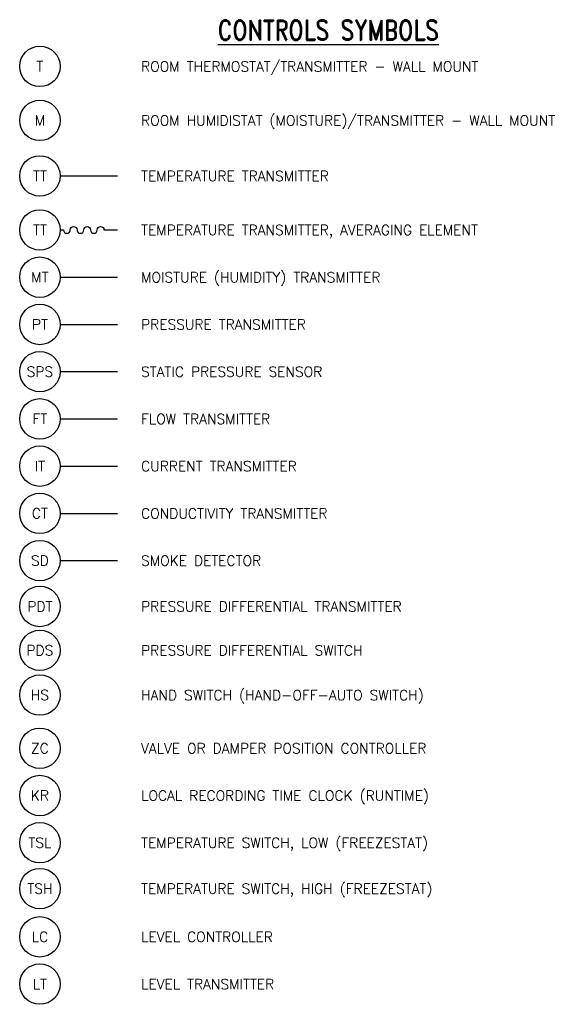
# Model space of a CAD drawing. Header units: inches. Extents: x 1.09 to 5.95, y -9.3 to -0.18.
import ezdxf
from ezdxf.enums import TextEntityAlignment as Align

# ---------------------------------------------------------------- set-up
doc = ezdxf.new("R2010")
doc.units = ezdxf.units.IN
doc.header["$MEASUREMENT"] = 0
doc.layers.add('M-DETL-MEDM', color=4, linetype='Continuous')
doc.layers.add('M-DETL-TEXT', color=2, linetype='Continuous')
doc.styles.add('ROMAND', font='romand.shx', dxfattribs={"width": 0.8})
doc.styles.add('Romans', font='romans.shx')

msp = doc.modelspace()

# ---------------------------------------------------------------- linework, layer by layer
at = {"layer": 'M-DETL-MEDM'}
for p, q in [((1.4646, -1.6317), (1.9959, -1.6317)), ((1.4646, -2.5692), (1.9959, -2.5692)), ((1.4646, -3.0067), (1.9959, -3.0067)), ((1.4646, -3.4442), (1.9959, -3.4442)), ((1.4646, -3.8817), (1.9959, -3.8817)), ((1.4646, -4.3192), (1.9959, -4.3192)), ((1.4646, -4.7567), (1.9959, -4.7567)), ((1.4646, -5.1942), (1.9959, -5.1942))]:
    msp.add_line(p, q, dxfattribs=at)
msp.add_lwpolyline([(1.4646, -2.1317), (1.4959, -2.1317, 1), (1.5584, -2.1317, -1), (1.6209, -2.1317, 1), (1.6834, -2.1317, -1), (1.7459, -2.1317, 1), (1.8084, -2.1317, -1), (1.8709, -2.1317), (1.9959, -2.1317)], format="xyb", dxfattribs=at)
for centre in [(1.2771, -0.6167), (1.2771, -1.1167), (1.2771, -1.6317), (1.2771, -2.1317), (1.2771, -2.5692), (1.2771, -3.0067), (1.2771, -3.4442), (1.2771, -3.8817), (1.2771, -4.3192), (1.2771, -4.7567), (1.2771, -5.1942), (1.2771, -5.6187), (1.2771, -6.0253), (1.2771, -6.4394), (1.2771, -6.9326), (1.2771, -7.3701), (1.2771, -7.8076), (1.2771, -8.2326), (1.2771, -8.679), (1.2771, -9.1165)]:
    msp.add_circle(centre, 0.1875, dxfattribs=at)

# ---------------------------------------------------------------- texts
at = {"layer": 'M-DETL-TEXT', "style": 'ROMAND', "width": 0.8}
msp.add_text('%%UCONTROLS SYMBOLS', height=0.1875, dxfattribs=at).set_placement((3.9499, -0.375), align=Align.CENTER)
at = {"layer": 'M-DETL-TEXT', "style": 'Romans'}
for s, height, p in [('T', 0.0938, (1.2771, -0.6167)), ('M', 0.0938, (1.2771, -1.1167)), ('TT', 0.09375, (1.2771, -1.6317)), ('TT', 0.09375, (1.2771, -2.1317)), ('MT', 0.09375, (1.2771, -2.5692)), ('PT', 0.09375, (1.2771, -3.0067)), ('SPS', 0.09375, (1.2771, -3.4442)), ('FT', 0.09375, (1.2771, -3.8817)), ('IT', 0.09375, (1.2771, -4.3192)), ('CT', 0.09375, (1.2771, -4.7567)), ('SD', 0.09375, (1.2771, -5.1942)), ('PDT', 0.09375, (1.2771, -5.6187)), ('PDS', 0.09375, (1.2771, -6.0253)), ('HS', 0.09375, (1.2771, -6.4394)), ('ZC', 0.09375, (1.2771, -6.9326)), ('KR', 0.09375, (1.2771, -7.3701)), ('TSL', 0.09375, (1.2771, -7.8076)), ('TSH', 0.09375, (1.2771, -8.2326)), ('LC', 0.09375, (1.2771, -8.679)), ('LT', 0.09375, (1.2771, -9.1165))]:
    msp.add_text(s, height=height, dxfattribs=at).set_placement(p, align=Align.MIDDLE_CENTER)
for s, p in [('ROOM THERMOSTAT/TRANSMITTER - WALL MOUNT', (2.2146, -0.6174)), ('ROOM HUMIDISTAT (MOISTURE)/TRANSMITTER - WALL MOUNT', (2.2146, -1.1174)), ('TEMPERATURE TRANSMITTER', (2.2146, -1.6325)), ('TEMPERATURE TRANSMITTER, AVERAGING ELEMENT', (2.2146, -2.1325)), ('MOISTURE (HUMIDITY) TRANSMITTER', (2.2146, -2.57)), ('PRESSURE TRANSMITTER', (2.2146, -3.0075)), ('STATIC PRESSURE SENSOR', (2.2146, -3.445)), ('FLOW TRANSMITTER', (2.2146, -3.8825)), ('CURRENT TRANSMITTER', (2.2146, -4.32)), ('CONDUCTIVITY TRANSMITTER', (2.2146, -4.7575)), ('SMOKE DETECTOR', (2.2146, -5.195)), ('PRESSURE DIFFERENTIAL TRANSMITTER', (2.2146, -5.6194)), ('PRESSURE DIFFERENTIAL SWITCH', (2.2146, -6.026)), ('HAND SWITCH (HAND-OFF-AUTO SWITCH)', (2.2146, -6.4401)), ('VALVE OR DAMPER POSITION CONTROLLER ', (2.2146, -6.9333)), ('LOCAL RECORDING TIME CLOCK (RUNTIME)', (2.2146, -7.3708)), ('TEMPERATURE SWITCH, LOW (FREEZESTAT)', (2.2146, -7.8083)), ('TEMPERATURE SWITCH, HIGH (FREEZESTAT)', (2.2146, -8.2333)), ('LEVEL CONTROLLER', (2.2146, -8.6797)), ('LEVEL TRANSMITTER', (2.2146, -9.1172))]:
    msp.add_text(s, height=0.09375, dxfattribs=at).set_placement(p, align=Align.MIDDLE_LEFT)

doc.saveas('drawing.dxf')
